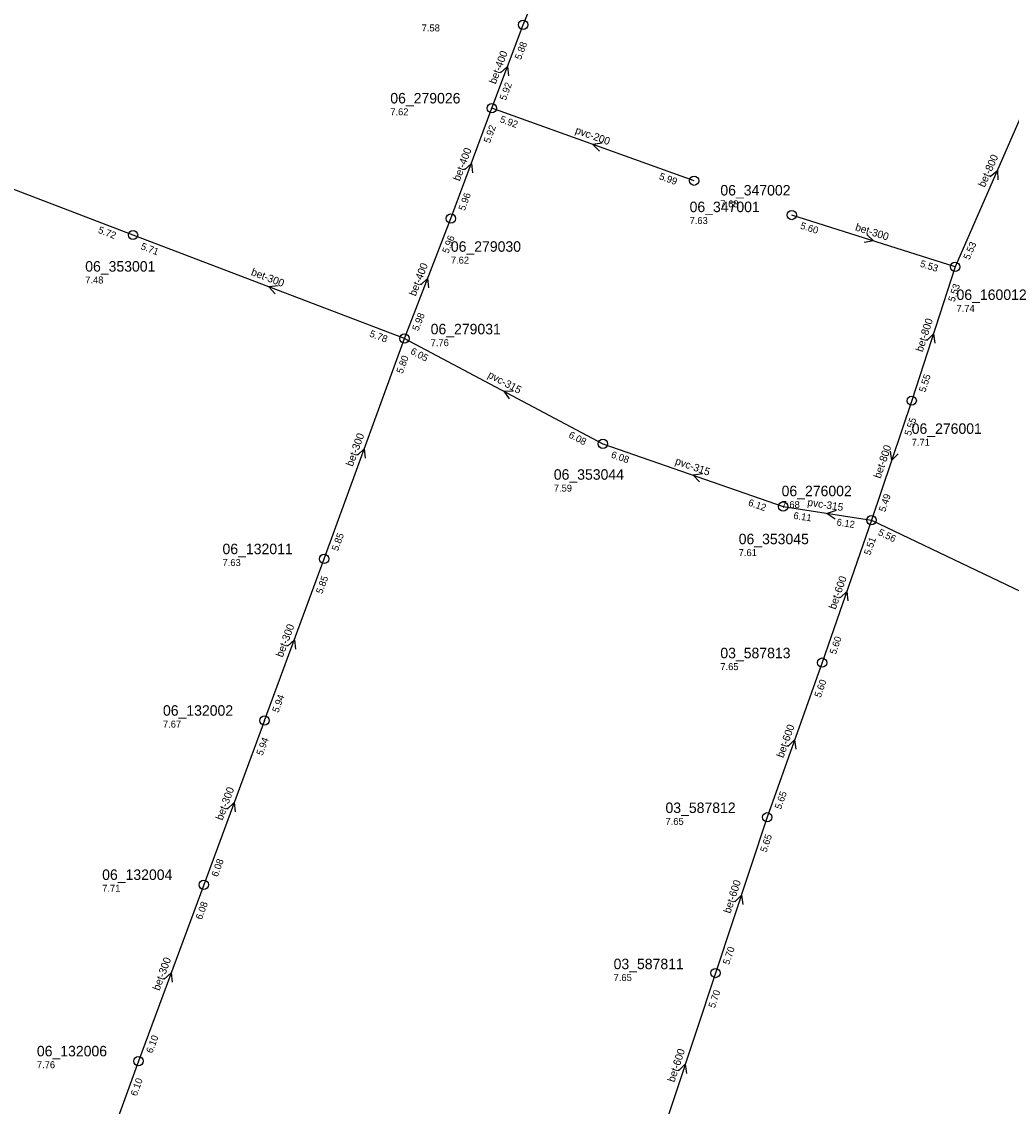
# Model space of a CAD drawing. Header units: metres. Extents: x 165198 to 166142, y 447057 to 448598.
# Tile 4 of 29: x 165590 to 165760, y 447236 to 447423. Entities that reach past the tile are written whole.
import ezdxf

# ---------------------------------------------------------------- set-up
doc = ezdxf.new("R2010")
doc.units = ezdxf.units.M

msp = doc.modelspace()

# ---------------------------------------------------------------- linework, layer by layer
at = {"layer": 'CON_BxH200x200mm', "linetype": 'Continuous'}
msp.add_lwpolyline([(165705.482, 447395.22), (165670.751, 447407.668)], dxfattribs=at)
at = {"layer": 'CON_BxH300x300mm', "linetype": 'Continuous'}
for points in [[(165609.125, 447385.886), (165557.796, 447405.522)], [(165750.303, 447380.419), (165722.258, 447389.317)], [(165655.733, 447368.089), (165609.125, 447385.886)], [(165641.943, 447330.243), (165655.733, 447368.089)], [(165631.712, 447302.486), (165641.943, 447330.243)], [(165631.712, 447302.486), (165621.268, 447274.28)], [(165621.268, 447274.28), (165610.059, 447243.978)], [(165610.059, 447243.978), (165599.775, 447215.595)]]:
    msp.add_lwpolyline(points, dxfattribs=at)
at = {"layer": 'CON_BxH315x315mm', "linetype": 'Continuous'}
for points in [[(165655.733, 447368.089), (165689.825, 447350.034)], [(165689.825, 447350.034), (165720.779, 447339.229)], [(165720.779, 447339.229), (165735.943, 447336.901)]]:
    msp.add_lwpolyline(points, dxfattribs=at)
at = {"layer": 'CON_BxH400x400mm', "linetype": 'Continuous'}
for points in [[(165676.109, 447422.002), (165681.178, 447434.384)], [(165670.751, 447407.668), (165676.109, 447422.002)], [(165663.706, 447388.712), (165670.751, 447407.668)], [(165655.733, 447368.089), (165663.706, 447388.712)], [(165735.943, 447336.901), (165798.841, 447306.858)]]:
    msp.add_lwpolyline(points, dxfattribs=at)
at = {"layer": 'CON_BxH600x600mm', "linetype": 'Continuous'}
for points in [[(165735.943, 447336.901), (165727.462, 447312.435)], [(165727.462, 447312.435), (165718.038, 447285.857)], [(165718.038, 447285.857), (165709.163, 447259.11)], [(165709.163, 447259.11), (165698.768, 447227.809)]]:
    msp.add_lwpolyline(points, dxfattribs=at)
at = {"layer": 'CON_BxH800x800mm', "linetype": 'Continuous'}
for points in [[(165764.819, 447413.557), (165750.303, 447380.419)], [(165750.303, 447380.419), (165742.85, 447357.433)], [(165742.85, 447357.433), (165735.943, 447336.901)]]:
    msp.add_lwpolyline(points, dxfattribs=at)
at = {"layer": 'NOD_inspectieput'}
for centre in [(165676.11, 447422), (165670.75, 447407.67), (165705.48, 447395.22), (165722.26, 447389.32), (165663.71, 447388.71), (165609.13, 447385.89), (165750.3, 447380.42), (165655.73, 447368.09), (165742.85, 447357.43), (165689.83, 447350.03), (165720.78, 447339.23), (165735.94, 447336.9), (165641.94, 447330.24), (165727.46, 447312.43), (165631.71, 447302.49), (165718.04, 447285.86), (165621.27, 447274.28), (165709.16, 447259.11), (165610.06, 447243.98)]:
    msp.add_circle(centre, 0.8, dxfattribs=at)
at = {"layer": 'PIJL'}
for points in [[(165672.25, 447413.74), (165673.43, 447414.83), (165673.6, 447413.23)], [(165689.71, 447401.64), (165688.12, 447401.44), (165689.23, 447400.28)], [(165666.05, 447397.09), (165667.23, 447398.19), (165667.4, 447396.59)], [(165756.32, 447395.96), (165757.56, 447396.99), (165757.64, 447395.38)], [(165735.13, 447385.99), (165736.28, 447384.87), (165734.69, 447384.62)], [(165634.03, 447377.15), (165632.43, 447376.99), (165633.52, 447375.8)], [(165658.53, 447377.32), (165659.72, 447378.4), (165659.87, 447376.8)], [(165745.45, 447367.78), (165746.58, 447368.93), (165746.82, 447367.33)], [(165674.39, 447359.02), (165672.78, 447359.06), (165673.71, 447357.75)], [(165647.67, 447348.06), (165648.84, 447349.17), (165649.02, 447347.57)], [(165739.17, 447348.76), (165739.4, 447347.17), (165740.54, 447348.3)], [(165706.9, 447344.84), (165705.3, 447344.63), (165706.42, 447343.48)], [(165729.89, 447338.56), (165728.36, 447338.07), (165729.68, 447337.13)], [(165730.55, 447323.54), (165731.7, 447324.67), (165731.91, 447323.07)], [(165635.65, 447315.26), (165636.83, 447316.36), (165637.01, 447314.76)], [(165721.59, 447298.03), (165722.75, 447299.15), (165722.95, 447297.55)], [(165625.31, 447287.28), (165626.49, 447288.38), (165626.67, 447286.78)], [(165712.46, 447271.34), (165713.6, 447272.48), (165713.83, 447270.89)], [(165614.49, 447258.03), (165615.66, 447259.13), (165615.84, 447257.53)], [(165702.83, 447242.32), (165703.97, 447243.46), (165704.19, 447241.87)]]:
    msp.add_lwpolyline(points, dxfattribs=at)

# ---------------------------------------------------------------- texts
at = {"layer": 'DMM_BxH200x200mm'}
msp.add_text('pvc-200', height=1.3, rotation=-19.72, dxfattribs=at).set_placement((165684.95, 447403.39))
at = {"layer": 'DMM_BxH300x300mm'}
for rotation, p in [(-17.6, (165733.05, 447386.71)), (-20.9, (165629.29, 447379.04)), (69.98, (165646.86, 447346.02)), (69.77, (165634.83, 447313.24)), (69.68, (165624.49, 447285.24)), (69.7, (165613.66, 447255.99))]:
    msp.add_text('bet-300', height=1.3, rotation=rotation, dxfattribs=at).set_placement(p)
at = {"layer": 'DMM_BxH315x315mm'}
for rotation, p in [(-27.91, (165669.93, 447361.47)), (-19.24, (165702.12, 447346.55)), (-8.73, (165724.88, 447339.4))]:
    msp.add_text('pvc-315', height=1.3, rotation=rotation, dxfattribs=at).set_placement(p)
at = {"layer": 'DMM_BxH400x400mm'}
for rotation, p in [(69.5, (165671.43, 447411.71)), (69.61, (165665.24, 447395.05)), (68.86, (165657.68, 447375.28))]:
    msp.add_text('bet-400', height=1.3, rotation=rotation, dxfattribs=at).set_placement(p)
at = {"layer": 'DMM_BxH600x600mm'}
for rotation, p in [(70.88, (165729.78, 447321.47)), (70.48, (165720.8, 447295.98)), (71.64, (165711.71, 447269.25)), (71.63, (165702.09, 447240.25))]:
    msp.add_text('bet-600', height=1.3, rotation=rotation, dxfattribs=at).set_placement(p)
at = {"layer": 'DMM_BxH800x800mm'}
for rotation, p in [(66.34, (165755.39, 447393.97)), (72.04, (165744.71, 447365.71)), (71.41, (165737.5, 447343.97))]:
    msp.add_text('bet-800', height=1.3, rotation=rotation, dxfattribs=at).set_placement(p)
at = {"layer": 'INV_BxH200x200mm'}
for s, p in [('5.92', (165672.03, 447405.3)), ('5.99', (165699.38, 447395.5))]:
    msp.add_text(s, height=1.2, rotation=-19.72, dxfattribs=at).set_placement(p)
at = {"layer": 'INV_BxH300x300mm'}
for s, rotation, p in [('5.60', -17.6, (165723.62, 447387)), ('5.72', -20.93, (165603.03, 447386.29)), ('5.71', -20.9, (165610.35, 447383.49)), ('5.53', -17.6, (165744.19, 447380.47)), ('5.78', -20.9, (165649.64, 447368.49)), ('5.80', 69.98, (165655.42, 447361.99)), ('5.85', 69.98, (165644.32, 447331.51)), ('5.85', 69.77, (165641.61, 447324.14)), ('5.94', 69.77, (165634.09, 447303.74)), ('5.94', 69.68, (165631.37, 447296.38)), ('6.08', 69.68, (165623.65, 447275.53)), ('6.08', 69.7, (165620.93, 447268.18)), ('6.10', 69.7, (165612.44, 447245.23)), ('6.10', 70.08, (165609.76, 447237.87))]:
    msp.add_text(s, height=1.2, rotation=rotation, dxfattribs=at).set_placement(p)
at = {"layer": 'INV_BxH315x315mm'}
for s, rotation, p in [('6.05', -27.91, (165656.66, 447365.56)), ('6.08', -27.91, (165683.82, 447351.18)), ('6.08', -19.24, (165691.12, 447347.68)), ('6.12', -19.24, (165714.67, 447339.45)), ('6.11', -8.73, (165722.48, 447337.15)), ('6.12', -8.73, (165729.9, 447336.01))]:
    msp.add_text(s, height=1.2, rotation=rotation, dxfattribs=at).set_placement(p)
at = {"layer": 'INV_BxH400x400mm'}
for s, rotation, p in [('5.88', 69.5, (165675.75, 447415.9)), ('5.92', 69.5, (165673.14, 447408.91)), ('5.92', 69.61, (165670.4, 447401.57)), ('5.96', 69.61, (165666.09, 447389.96)), ('5.96', 68.86, (165663.28, 447382.62)), ('5.98', 68.86, (165658.13, 447369.31)), ('5.56', -25.53, (165736.97, 447334.41))]:
    msp.add_text(s, height=1.2, rotation=rotation, dxfattribs=at).set_placement(p)
at = {"layer": 'INV_BxH600x600mm'}
for s, rotation, p in [('5.51', 70.88, (165735.73, 447330.79)), ('5.60', 70.88, (165729.82, 447313.74)), ('5.60', 70.48, (165727.21, 447306.33)), ('5.65', 70.48, (165720.4, 447287.14)), ('5.65', 71.64, (165717.91, 447279.75)), ('5.70', 71.64, (165711.5, 447260.44)), ('5.70', 71.63, (165709.03, 447253))]:
    msp.add_text(s, height=1.2, rotation=rotation, dxfattribs=at).set_placement(p)
at = {"layer": 'INV_BxH800x800mm'}
for s, rotation, p in [('5.53', 66.34, (165752.75, 447381.53)), ('5.53', 72.04, (165750.21, 447374.31)), ('5.55', 72.04, (165745.18, 447358.78)), ('5.55', 71.41, (165742.69, 447351.32)), ('5.49', 71.41, (165738.29, 447338.22))]:
    msp.add_text(s, height=1.2, rotation=rotation, dxfattribs=at).set_placement(p)
at = {"layer": 'NLV_inspectieput'}
for s, p in [('7.58', (165658.7, 447420.86)), ('7.62', (165653.31, 447406.45)), ('7.63', (165709.99, 447390.64)), ('7.63', (165704.71, 447387.78)), ('7.62', (165663.71, 447380.97)), ('7.48', (165600.92, 447377.56)), ('7.74', (165750.55, 447372.69)), ('7.76', (165660.24, 447366.79)), ('7.71', (165742.85, 447349.69)), ('7.59', (165681.39, 447341.81)), ('7.68', (165720.51, 447338.98)), ('7.63', (165624.5, 447329.02)), ('7.61', (165713.14, 447330.73)), ('7.65', (165709.99, 447311.14)), ('7.67', (165614.27, 447301.27)), ('7.65', (165700.57, 447284.56)), ('7.71', (165603.83, 447273.06)), ('7.65', (165691.66, 447257.73)), ('7.76', (165592.62, 447242.76))]:
    msp.add_text(s, height=1.2, dxfattribs=at).set_placement(p)
at = {"layer": 'NNR_inspectieput'}
for s, p in [('06_279026', (165653.31, 447408.49)), ('06_347002', (165709.99, 447392.68)), ('06_347001', (165704.71, 447389.82)), ('06_279030', (165663.71, 447383.01)), ('06_353001', (165600.92, 447379.6)), ('06_160012', (165750.55, 447374.73)), ('06_279031', (165660.24, 447368.83)), ('06_276001', (165742.85, 447351.73)), ('06_353044', (165681.39, 447343.85)), ('06_276002', (165720.51, 447341.02)), ('06_353045', (165713.14, 447332.77)), ('06_132011', (165624.5, 447331.06)), ('03_587813', (165709.99, 447313.18)), ('06_132002', (165614.27, 447303.31)), ('03_587812', (165700.57, 447286.6)), ('06_132004', (165603.83, 447275.1)), ('03_587811', (165691.66, 447259.77)), ('06_132006', (165592.62, 447244.8))]:
    msp.add_text(s, height=1.8, dxfattribs=at).set_placement(p)

doc.saveas('drawing.dxf')
